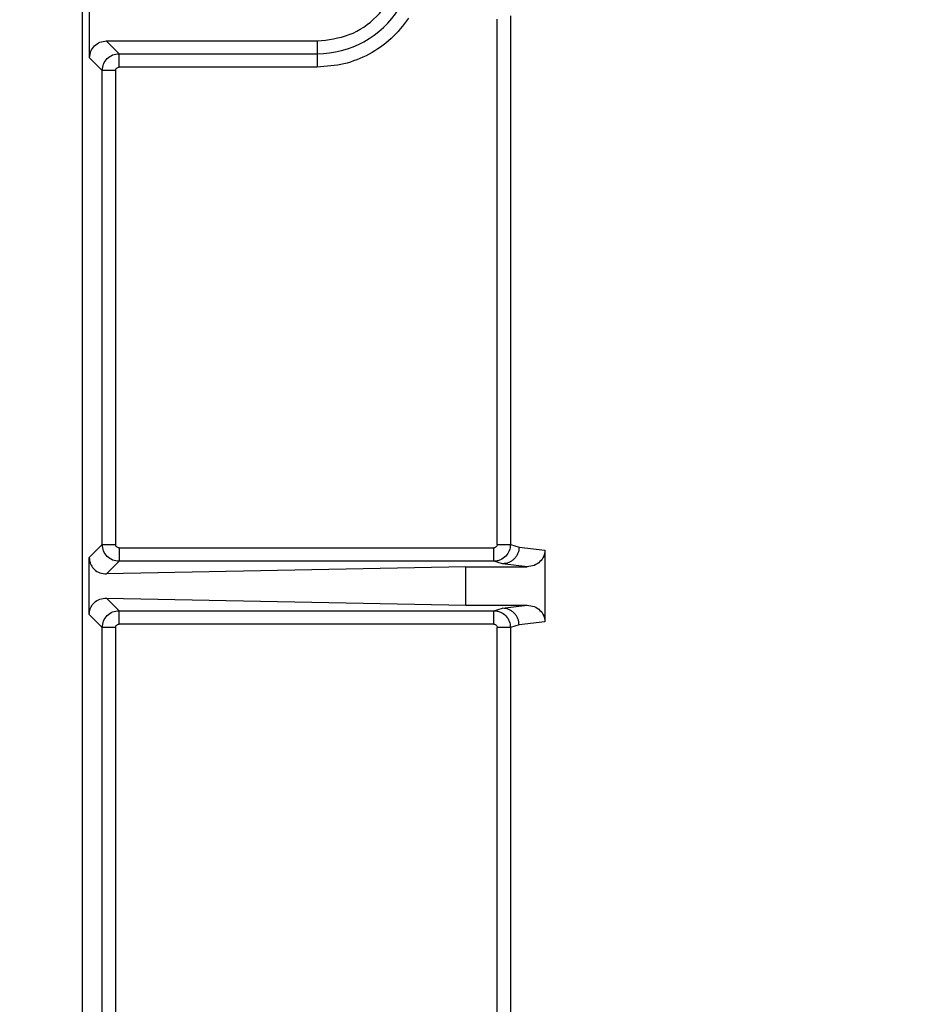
# Model space of a CAD drawing. Header units: inches. Extents: x 170 to 312, y 215 to 248.
# Tile 42 of 256: x 182.434 to 182.565, y 224.432 to 224.576. Entities that reach past the tile are written whole.
import ezdxf

# ---------------------------------------------------------------- set-up
doc = ezdxf.new("R2010")
doc.units = ezdxf.units.IN
doc.header["$LTSCALE"] = 0.25
doc.header["$MEASUREMENT"] = 0
doc.layers.add('ANNOTATIONS', color=1, linetype='Continuous')
doc.layers.add('STANDARD MOTOR RH', color=7, linetype='Continuous')
doc.styles.add('ARIAL', font='arial.ttf', dxfattribs={"height": 0.09375})
doc.dimstyles.new('STANDARD$0', dxfattribs={"dimtxt": 0.09375, "dimasz": 0.09375, "dimexe": 0.03125, "dimexo": 0.046875, "dimgap": 0.09, "dimtad": 0, "dimtih": 1, "dimtoh": 1, "dimdec": 4, "dimzin": 0, "dimdsep": 46, "dimtxsty": 'ARIAL', "dimcen": 0.09, "dimadec": 0, "dimazin": 0, "dimtfac": 1, "dimtdec": 4, "dimtofl": 0, "dimtmove": 0, "dimatfit": 1, "dimfxl": 1, "dimtolj": 1, "dimtzin": 0, "dimarcsym": 0})

# ---------------------------------------------------------------- blocks, each defined once
blk = doc.blocks.new('*D191')
at = {"layer": 'ANNOTATIONS', "color": 0, "lineweight": -2, "transparency": 16777216}
for p, q in [((181.7607237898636, 223.5869874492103), (181.7607237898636, 225.1541471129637)), ((182.8543423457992, 224.5800096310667), (182.8543423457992, 225.1541471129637)), ((181.8544737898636, 225.1228971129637), (182.0224230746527, 225.1228971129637)), ((182.7605923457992, 225.1228971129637), (182.5926430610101, 225.1228971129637))]:
    blk.add_line(p, q, dxfattribs=at)
at = {"layer": 'ANNOTATIONS', "color": 0, "transparency": 16777216}
for points in [[(181.8544737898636, 225.1385221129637), (181.8544737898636, 225.1072721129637), (181.7607237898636, 225.1228971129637)], [(182.7605923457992, 225.1385221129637), (182.7605923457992, 225.1072721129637), (182.8543423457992, 225.1228971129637)]]:
    blk.add_solid(points, dxfattribs=at)
at = {"layer": 'defpoints', "color": 0, "transparency": 16777216}
for p in [(181.7607237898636, 225.1228971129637), (182.8543423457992, 224.5331346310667), (181.7607237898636, 223.5401124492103)]:
    blk.add_point(p, dxfattribs=at)
at = {"layer": 'ANNOTATIONS', "color": 0, "transparency": 16777216, "insert": (182.3075330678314, 225.1228971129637), "char_height": 0.09375, "attachment_point": 5, "style": 'ARIAL'}
blk.add_mtext('\\A1;17 3/8"', dxfattribs=at)
blk = doc.blocks.new('*D199')
at = {"layer": 'ANNOTATIONS', "color": 0, "lineweight": -2, "transparency": 16777216}
for p, q in [((181.7607249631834, 223.5869874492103), (181.7607249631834, 225.5878608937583)), ((182.9840978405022, 225.0132571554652), (182.9840978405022, 225.5878608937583)), ((181.8544749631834, 225.5566108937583), (182.191315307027, 225.5566108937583)), ((182.8903478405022, 225.5566108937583), (182.5535074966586, 225.5566108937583))]:
    blk.add_line(p, q, dxfattribs=at)
at = {"layer": 'ANNOTATIONS', "color": 0, "transparency": 16777216}
for points in [[(181.8544749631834, 225.5722358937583), (181.8544749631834, 225.5409858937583), (181.7607249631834, 225.5566108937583)], [(182.8903478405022, 225.5722358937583), (182.8903478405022, 225.5409858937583), (182.9840978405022, 225.5566108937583)]]:
    blk.add_solid(points, dxfattribs=at)
at = {"layer": 'defpoints', "color": 0, "transparency": 16777216}
for p in [(182.9840978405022, 225.5566108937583), (182.9840978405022, 224.9663821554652), (181.7607249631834, 223.5401124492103)]:
    blk.add_point(p, dxfattribs=at)
at = {"layer": 'ANNOTATIONS', "color": 0, "transparency": 16777216, "insert": (182.3724114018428, 225.5566108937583), "char_height": 0.09375, "attachment_point": 5, "style": 'ARIAL'}
blk.add_mtext('\\A1;20"', dxfattribs=at)

msp = doc.modelspace()

# ---------------------------------------------------------------- linework, layer by layer
at = {"layer": 'STANDARD MOTOR RH'}
for p, q in [((182.4428652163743, 224.4077442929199), (182.4428652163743, 224.5787310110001)), ((182.4438964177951, 224.5707489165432), (182.4438964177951, 224.5793599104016)), ((182.5056827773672, 224.5769199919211), (182.5056827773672, 224.4993213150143)), ((182.50371636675, 224.4993213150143), (182.5037105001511, 224.5763925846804)), ((182.448222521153, 224.5713408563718), (182.446355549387, 224.5732081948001)), ((182.446355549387, 224.5732081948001), (182.4773141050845, 224.5732081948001)), ((182.4773141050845, 224.5732081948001), (182.4773141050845, 224.5693737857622)), ((182.448222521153, 224.5713408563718), (182.4773141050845, 224.5713408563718)), ((182.4457634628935, 224.5688821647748), (182.4438964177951, 224.5707489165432)), ((182.4457634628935, 224.4993213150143), (182.4457634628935, 224.5688821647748)), ((182.4477306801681, 224.5688821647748), (182.4457634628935, 224.5688821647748)), ((182.4477306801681, 224.4993213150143), (182.4477306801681, 224.5688821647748)), ((182.4773141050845, 224.5693737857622), (182.448222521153, 224.5693737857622)), ((182.4438566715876, 224.4974146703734), (182.4457634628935, 224.4993213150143)), ((182.4457634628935, 224.4993213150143), (182.4477306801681, 224.4993213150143)), ((182.448222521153, 224.4988296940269), (182.448222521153, 224.4968620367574)), ((182.448222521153, 224.4988296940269), (182.5032244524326, 224.4988296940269)), ((182.5032244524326, 224.4968620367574), (182.5032244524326, 224.4988296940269)), ((182.50371636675, 224.4993213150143), (182.5056827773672, 224.4993213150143)), ((182.5056827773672, 224.4993213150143), (182.506939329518, 224.498951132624)), ((182.506939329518, 224.498951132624), (182.5107379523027, 224.4984988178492)), ((182.4438566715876, 224.4890606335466), (182.4438566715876, 224.4974146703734)), ((182.5107379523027, 224.4984988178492), (182.5107379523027, 224.4879764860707)), ((182.446366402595, 224.495005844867), (182.448222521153, 224.4968620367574)), ((182.4991043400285, 224.4960694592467), (182.446366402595, 224.495005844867)), ((182.5032244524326, 224.4968620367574), (182.448222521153, 224.4968620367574)), ((182.4991043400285, 224.4904058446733), (182.4991043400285, 224.4960694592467)), ((182.4991043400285, 224.4960694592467), (182.5081176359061, 224.4960694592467)), ((182.5045270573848, 224.4964918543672), (182.5032244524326, 224.4968620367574)), ((182.5081176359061, 224.4960694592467), (182.5045270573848, 224.4964918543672)), ((182.446366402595, 224.491469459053), (182.4991043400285, 224.4904058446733)), ((182.448222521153, 224.4896132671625), (182.446366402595, 224.491469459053)), ((182.4991043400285, 224.4904058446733), (182.5081176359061, 224.4904058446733)), ((182.5045270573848, 224.4899834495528), (182.5081176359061, 224.4904058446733)), ((182.4457634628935, 224.4871539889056), (182.4438566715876, 224.4890606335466)), ((182.448222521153, 224.4896132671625), (182.5032244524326, 224.4896132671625)), ((182.5032244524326, 224.4896132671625), (182.5045270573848, 224.4899834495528)), ((182.5032244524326, 224.487645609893), (182.5032244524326, 224.4896132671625)), ((182.5032244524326, 224.487645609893), (182.448222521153, 224.487645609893)), ((182.506939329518, 224.4875241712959), (182.5056827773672, 224.4871539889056)), ((182.5107379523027, 224.4879764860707), (182.506939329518, 224.4875241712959)), ((182.4457634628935, 224.4175931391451), (182.4457634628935, 224.4871539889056)), ((182.4477306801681, 224.4871539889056), (182.4457634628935, 224.4871539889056)), ((182.4477306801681, 224.4175931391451), (182.4477306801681, 224.4871539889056)), ((182.5037105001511, 224.4100827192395), (182.50371636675, 224.4871539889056)), ((182.5056827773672, 224.4871539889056), (182.50371636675, 224.4871539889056)), ((182.5056827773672, 224.4871539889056), (182.5056827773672, 224.4095553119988))]:
    msp.add_line(p, q, dxfattribs=at)
msp.add_arc((182.4773140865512, 224.5855112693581), 0.0141701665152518, 269.9999999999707, 327.8344107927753, dxfattribs=at)
for points, knots in [([(182.4773141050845, 224.5732081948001), (182.47892625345, 224.5733930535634), (182.4821505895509, 224.5737627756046), (182.4862174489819, 224.5766078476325), (182.4890623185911, 224.5806747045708), (182.4894322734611, 224.5838989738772), (182.4896172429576, 224.5855110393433)], [0, 0, 0, 0, 0.2499976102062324, 0.5000013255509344, 0.7500113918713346, 1, 1, 1, 1]), ([(182.4907274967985, 224.5765392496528), (182.4899157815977, 224.575493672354), (182.4882923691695, 224.5734025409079), (182.4849847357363, 224.5711520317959), (182.4812750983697, 224.5696543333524), (182.4786344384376, 224.5694673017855), (182.4773141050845, 224.5693737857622)], [0, 0, 0, 0, 0.2500039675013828, 0.5000023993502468, 0.7500005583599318, 1, 1, 1, 1]), ([(182.4438964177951, 224.5707489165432), (182.4439333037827, 224.5710713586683), (182.4440070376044, 224.5717159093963), (182.4445760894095, 224.5725284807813), (182.4453886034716, 224.5730974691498), (182.4460332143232, 224.5731712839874), (182.446355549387, 224.5732081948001)], [0, 0, 0, 0, 0.2501136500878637, 0.4999685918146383, 0.7499613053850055, 1, 1, 1, 1]), ([(182.4457634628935, 224.5688821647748), (182.4458007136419, 224.5692039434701), (182.4458752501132, 224.5698478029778), (182.446443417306, 224.5706604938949), (182.4472561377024, 224.5712293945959), (182.4479003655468, 224.5713036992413), (182.448222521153, 224.5713408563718)], [0, 0, 0, 0, 0.2498263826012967, 0.4998873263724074, 0.7499113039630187, 1, 1, 1, 1]), ([(182.448222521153, 224.5693737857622), (182.448222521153, 224.5696260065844), (182.448222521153, 224.5701305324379), (182.448222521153, 224.5707719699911), (182.448222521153, 224.5712293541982), (182.448222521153, 224.5713037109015), (182.448222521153, 224.5713408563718)], [0, 0, 0, 0, 0.2500259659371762, 0.5001354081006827, 0.7502887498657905, 1, 1, 1, 1]), ([(182.4477306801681, 224.5688821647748), (182.4477377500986, 224.568946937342), (182.4477518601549, 224.5690762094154), (182.4478667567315, 224.5692372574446), (182.4480277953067, 224.5693531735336), (182.4481571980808, 224.569366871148), (182.448222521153, 224.5693737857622)], [0, 0, 0, 0, 0.2505282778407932, 0.5000004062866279, 0.7475980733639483, 1, 1, 1, 1]), ([(182.448222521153, 224.4968620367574), (182.447900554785, 224.4968992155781), (182.4472565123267, 224.4969735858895), (182.4464442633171, 224.49754247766), (182.4458749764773, 224.498354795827), (182.4458006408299, 224.4989990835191), (182.4457634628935, 224.4993213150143)], [0, 0, 0, 0, 0.2499153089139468, 0.4999157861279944, 0.749889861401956, 1, 1, 1, 1]), ([(182.448222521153, 224.4988296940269), (182.4481576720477, 224.4988367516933), (182.4480284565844, 224.4988508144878), (182.4478672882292, 224.4989656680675), (182.4477513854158, 224.4991266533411), (182.4477376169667, 224.4992560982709), (182.4477306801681, 224.4993213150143)], [0, 0, 0, 0, 0.2508129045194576, 0.4997587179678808, 0.7479692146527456, 0.9999999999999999, 0.9999999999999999, 0.9999999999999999, 0.9999999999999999]), ([(182.5056827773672, 224.4993213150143), (182.5056475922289, 224.4990092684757), (182.5055765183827, 224.4983789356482), (182.5050257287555, 224.4975608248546), (182.5043491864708, 224.4970962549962), (182.50372182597, 224.4968919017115), (182.5033907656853, 224.4968720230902), (182.5032244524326, 224.4968620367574)], [0, 0, 0, 0, 0.242402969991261, 0.4896530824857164, 0.741751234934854, 0.8702647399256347, 1, 1, 1, 1]), ([(182.50371636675, 224.4993213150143), (182.5037092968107, 224.4992565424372), (182.5036951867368, 224.4991272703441), (182.503580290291, 224.4989662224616), (182.5034192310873, 224.4988502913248), (182.5032898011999, 224.4988366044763), (182.5032244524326, 224.4988296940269)], [0, 0, 0, 0, 0.2505048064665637, 0.4999535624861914, 0.7475280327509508, 0.9999999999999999, 0.9999999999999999, 0.9999999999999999, 0.9999999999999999]), ([(182.5069394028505, 224.498951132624), (182.5069054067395, 224.4986432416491), (182.5068531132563, 224.4981696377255), (182.5065512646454, 224.4975992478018), (182.5062401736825, 224.497206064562), (182.50585471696, 224.4968882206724), (182.5052946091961, 224.4965801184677), (182.5048295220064, 224.4965266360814), (182.5045270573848, 224.4964918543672)], [0, 0, 0, 0, 0.2393548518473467, 0.36818031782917, 0.4997576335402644, 0.6313412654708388, 0.7602466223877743, 0.9999999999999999, 0.9999999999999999, 0.9999999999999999, 0.9999999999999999]), ([(182.4438566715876, 224.4974146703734), (182.4438656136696, 224.4972574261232), (182.4438836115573, 224.4969409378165), (182.4440310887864, 224.4964801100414), (182.4442625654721, 224.4960490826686), (182.4446941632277, 224.4955481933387), (182.4454026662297, 224.4950904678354), (182.4460403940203, 224.4950344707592), (182.446366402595, 224.495005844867)], [0, 0, 0, 0, 0.1126625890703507, 0.2267580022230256, 0.3487671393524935, 0.4744012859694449, 0.7313121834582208, 1, 1, 1, 1]), ([(182.5107379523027, 224.4984988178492), (182.5107288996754, 224.4983442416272), (182.5107107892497, 224.4980350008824), (182.5105144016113, 224.4974327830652), (182.5100393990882, 224.4967552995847), (182.5091653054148, 224.4961826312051), (182.5084721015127, 224.4961077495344), (182.5081176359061, 224.4960694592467)], [0, 0, 0, 0, 0.1172287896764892, 0.2345245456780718, 0.4764513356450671, 0.7322865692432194, 1, 1, 1, 1]), ([(182.4438566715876, 224.4890606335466), (182.4438653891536, 224.4892162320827), (182.4438831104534, 224.4895325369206), (182.4440287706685, 224.4899921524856), (182.4442620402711, 224.4904238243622), (182.444692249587, 224.4909266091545), (182.4454027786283, 224.4913846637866), (182.446040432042, 224.4914407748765), (182.446366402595, 224.491469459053)], [0, 0, 0, 0, 0.1115427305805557, 0.2267470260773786, 0.3472702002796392, 0.4743626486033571, 0.7312924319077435, 1, 1, 1, 1]), ([(182.5081176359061, 224.4904058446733), (182.5084721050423, 224.4903675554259), (182.509165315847, 224.4902926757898), (182.5100393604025, 224.4897199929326), (182.5105146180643, 224.4890423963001), (182.5107106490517, 224.4884400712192), (182.5107288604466, 224.4881308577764), (182.5107379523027, 224.4879764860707)], [0, 0, 0, 0, 0.2677150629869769, 0.5235518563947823, 0.7654801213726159, 0.8829183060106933, 1, 1, 1, 1]), ([(182.4457634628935, 224.4871539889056), (182.4458007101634, 224.487475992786), (182.4458752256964, 224.4881201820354), (182.4464440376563, 224.4889327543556), (182.4472564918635, 224.4895017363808), (182.4479005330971, 224.4895760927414), (182.448222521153, 224.4896132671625)], [0, 0, 0, 0, 0.2499652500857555, 0.500071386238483, 0.7500609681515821, 1, 1, 1, 1]), ([(182.448222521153, 224.487645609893), (182.448222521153, 224.4878978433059), (182.448222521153, 224.4884023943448), (182.448222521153, 224.489043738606), (182.448222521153, 224.4895018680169), (182.448222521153, 224.4895761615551), (182.448222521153, 224.4896132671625)], [0, 0, 0, 0, 0.2499979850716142, 0.5000794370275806, 0.7503166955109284, 1, 1, 1, 1]), ([(182.5032244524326, 224.4896132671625), (182.5033908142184, 224.4896032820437), (182.5037219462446, 224.4895834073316), (182.5043493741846, 224.4893790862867), (182.5050258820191, 224.4889144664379), (182.505576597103, 224.4880963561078), (182.505647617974, 224.4874660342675), (182.5056827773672, 224.4871539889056)], [0, 0, 0, 0, 0.1297697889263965, 0.258298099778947, 0.5103738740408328, 0.7576070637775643, 1, 1, 1, 1]), ([(182.5069394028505, 224.4875241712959), (182.506905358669, 224.4878324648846), (182.5068530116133, 224.4883065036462), (182.5065509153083, 224.4888771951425), (182.50623922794, 224.4892698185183), (182.5058539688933, 224.4895876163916), (182.5052941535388, 224.4898957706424), (182.5048293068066, 224.4899489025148), (182.5045270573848, 224.4899834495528)], [0, 0, 0, 0, 0.2396593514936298, 0.3685053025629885, 0.499993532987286, 0.6315860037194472, 0.7604524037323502, 1, 1, 1, 1]), ([(182.4477306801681, 224.4871539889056), (182.4477377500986, 224.4872187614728), (182.4477518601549, 224.4873480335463), (182.4478667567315, 224.4875090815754), (182.4480277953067, 224.4876249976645), (182.4481571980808, 224.4876386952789), (182.448222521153, 224.487645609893)], [0, 0, 0, 0, 0.2505282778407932, 0.5000004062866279, 0.7475980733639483, 1, 1, 1, 1]), ([(182.5032244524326, 224.487645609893), (182.5032893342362, 224.487638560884), (182.5034185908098, 224.4876245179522), (182.5035795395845, 224.4875096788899), (182.5036959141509, 224.4873489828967), (182.5037095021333, 224.4872194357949), (182.50371636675, 224.4871539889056)], [0, 0, 0, 0, 0.2508534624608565, 0.4997465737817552, 0.7472731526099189, 1, 1, 1, 1])]:
    msp.add_open_spline(points, degree=3, knots=knots, dxfattribs=at)

# ---------------------------------------------------------------- dimensions: what is measured, and where the dimension line sits
at = {"layer": 'ANNOTATIONS'}
dim = msp.add_linear_dim(base=(182.9840978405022, 225.5566108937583), p1=(181.7607249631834, 223.5401124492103), p2=(182.9840978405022, 224.9663821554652), angle=180, text='20"', dimstyle='STANDARD$0', dxfattribs=at)
dim.commit()
dim.dimension.update_dxf_attribs({"geometry": '*D199', "text_midpoint": (182.3724114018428, 225.5566108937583), "dimtype": 160})
dim = msp.add_linear_dim(base=(181.7607237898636, 225.1228971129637), p1=(182.8543423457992, 224.5331346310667), p2=(181.7607237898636, 223.5401124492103), text='17 3/8"', dimstyle='STANDARD$0', dxfattribs=at)
dim.commit()
dim.dimension.update_dxf_attribs({"geometry": '*D191', "text_midpoint": (182.3075330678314, 225.1228971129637), "dimtype": 160})

doc.saveas('drawing.dxf')
